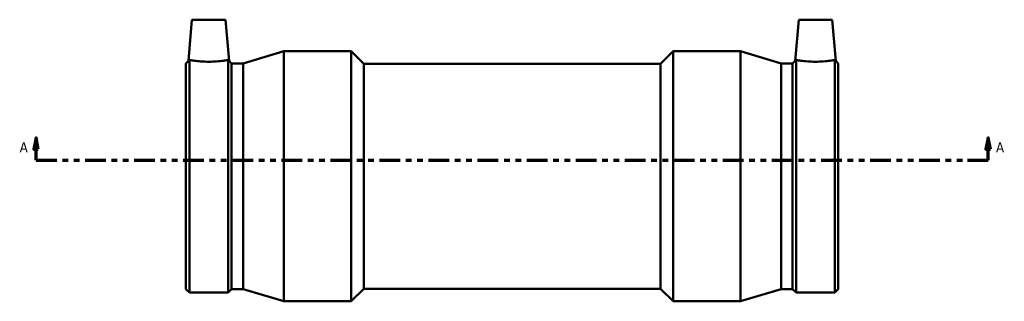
# Model space of a CAD drawing. Header units: inches. Extents: x -6.4 to 51, y -2.8 to 34.1.
# Tile 4 of 7: x 11.3 to 28.7, y 10.7 to 15.6. Entities that reach past the tile are written whole.
import ezdxf

# ---------------------------------------------------------------- set-up
doc = ezdxf.new("R2010")
doc.units = ezdxf.units.IN
doc.header["$MEASUREMENT"] = 0
doc.linetypes.add('DOUBLE_DASH_CHAIN', pattern=[1.2403, 0.6614, -0.0827, 0.1654, -0.0827, 0.1654, -0.0827])
doc.layers.add('Section Line (ANSI)', color=7, linetype='DOUBLE_DASH_CHAIN', lineweight=70)
doc.layers.add('Visible (ANSI)', color=7, linetype='Continuous', lineweight=50)
doc.styles.add('Label Text (ANSI)', font='tahoma.ttf')

# ---------------------------------------------------------------- blocks, each defined once
blk = doc.blocks.new('2dTransSection0')
at = {"layer": 'Section Line (ANSI)', "linetype": 'Continuous'}
for p, q in [((11.635, 13.557), (11.595, 13.36)), ((11.635, 13.36), (11.635, 13.557)), ((11.674, 13.36), (11.635, 13.557)), ((28.416, 13.557), (28.377, 13.36)), ((28.416, 13.36), (28.416, 13.557)), ((28.455, 13.36), (28.416, 13.557)), ((11.595, 13.36), (11.674, 13.36)), ((11.635, 13.163), (11.635, 13.36)), ((28.377, 13.36), (28.455, 13.36)), ((28.416, 13.163), (28.416, 13.36)), ((11.635, 13.163), (12, 13.163)), ((28.051, 13.163), (28.416, 13.163))]:
    blk.add_line(p, q, dxfattribs=at)
at = {"layer": 'Section Line (ANSI)', "linetype": 'DOUBLE_DASH_CHAIN', "ltscale": 0.551478}
blk.add_line((11.635, 13.163), (28.416, 13.163), dxfattribs=at)
at = {"layer": 'Section Line (ANSI)', "linetype": 'Continuous', "flags": 128}
for points in [[(11.674, 13.36), (11.635, 13.557), (11.595, 13.36), (11.674, 13.36)], [(28.455, 13.36), (28.416, 13.557), (28.377, 13.36), (28.455, 13.36)]]:
    blk.add_lwpolyline(points, dxfattribs=at)
at = {"layer": 'Section Line (ANSI)'}
for points in [[(11.674, 13.36), (11.635, 13.557), (11.595, 13.36), (11.674, 13.36)], [(28.455, 13.36), (28.416, 13.557), (28.377, 13.36), (28.455, 13.36)]]:
    blk.add_solid(points, dxfattribs=at)
at = {"layer": 'Section Line (ANSI)', "char_height": 0.18, "attachment_point": 7, "style": 'Label Text (ANSI)'}
for insert in [(11.345, 13.301), (28.553, 13.301)]:
    blk.add_mtext('A', dxfattribs=dict(at, insert=insert))

msp = doc.modelspace()

# ---------------------------------------------------------------- linework, layer by layer
at = {"layer": 'Visible (ANSI)'}
for p, q in [((14.383, 15.641), (14.32, 14.914)), ((14.383, 15.641), (14.974, 15.641)), ((14.974, 15.641), (15.037, 14.914)), ((25.077, 15.641), (25.013, 14.914)), ((25.668, 15.641), (25.077, 15.641)), ((25.668, 15.641), (25.731, 14.914)), ((14.337, 10.83), (14.337, 14.929)), ((15.02, 10.83), (15.02, 14.929)), ((15.283, 14.87), (16, 15.086)), ((16, 10.676), (16, 15.086)), ((16, 15.086), (17.189, 15.086)), ((17.189, 10.676), (17.189, 15.086)), ((17.409, 14.865), (17.189, 15.086)), ((22.642, 14.865), (22.862, 15.086)), ((22.862, 10.676), (22.862, 15.086)), ((22.862, 15.086), (24.05, 15.086)), ((24.05, 10.676), (24.05, 15.086)), ((24.768, 14.87), (24.05, 15.086)), ((25.031, 10.83), (25.031, 14.929)), ((25.714, 10.83), (25.714, 14.929)), ((14.275, 14.87), (14.32, 14.914)), ((14.275, 10.892), (14.275, 14.87)), ((15.082, 14.87), (15.037, 14.914)), ((15.082, 10.892), (15.082, 14.87)), ((15.082, 14.87), (15.283, 14.87)), ((15.283, 10.892), (15.283, 14.87)), ((17.409, 10.896), (17.409, 14.865)), ((17.409, 14.865), (22.642, 14.865)), ((22.642, 10.896), (22.642, 14.865)), ((24.768, 10.892), (24.768, 14.87)), ((24.768, 14.87), (24.969, 14.87)), ((24.969, 14.87), (25.013, 14.914)), ((24.969, 10.892), (24.969, 14.87)), ((25.775, 14.87), (25.731, 14.914)), ((25.775, 10.892), (25.775, 14.87)), ((14.275, 10.892), (14.337, 10.83)), ((14.337, 10.83), (15.02, 10.83)), ((15.082, 10.892), (15.02, 10.83)), ((15.082, 10.892), (15.283, 10.892)), ((15.283, 10.892), (16, 10.676)), ((17.409, 10.896), (17.189, 10.676)), ((17.409, 10.896), (22.642, 10.896)), ((22.642, 10.896), (22.862, 10.676)), ((24.768, 10.892), (24.05, 10.676)), ((24.768, 10.892), (24.969, 10.892)), ((24.969, 10.892), (25.031, 10.83)), ((25.031, 10.83), (25.714, 10.83)), ((25.775, 10.892), (25.714, 10.83)), ((16, 10.676), (17.189, 10.676)), ((22.862, 10.676), (24.05, 10.676))]:
    msp.add_line(p, q, dxfattribs=at)
for points in [[(14.337, 14.929), (14.326, 14.919), (14.32, 14.914), (14.32, 14.914)], [(15.037, 14.914), (15.037, 14.914), (15.031, 14.919), (15.02, 14.929)], [(25.031, 14.929), (25.019, 14.919), (25.013, 14.914), (25.013, 14.914)], [(25.731, 14.914), (25.731, 14.914), (25.725, 14.919), (25.714, 14.929)]]:
    msp.add_open_spline(points, degree=3, dxfattribs=at)
for points, knots in [([(15.02, 14.929), (15.017, 14.928), (15.013, 14.928), (14.991, 14.924), (14.963, 14.92), (14.9, 14.912), (14.86, 14.908), (14.772, 14.901), (14.724, 14.9), (14.633, 14.9), (14.585, 14.901), (14.497, 14.908), (14.457, 14.912), (14.394, 14.92), (14.366, 14.924), (14.344, 14.928), (14.34, 14.928), (14.337, 14.929)], [1.639013, 1.639013, 1.639013, 1.639013, 1.719677, 1.719677, 2.063358, 2.063358, 2.407675, 2.407675, 2.751992, 2.751992, 3.096309, 3.096309, 3.440625, 3.440625, 3.784307, 3.784307, 3.864971, 3.864971, 3.864971, 3.864971]), ([(25.714, 14.929), (25.711, 14.928), (25.707, 14.928), (25.684, 14.924), (25.657, 14.92), (25.594, 14.912), (25.554, 14.908), (25.466, 14.901), (25.417, 14.9), (25.372, 14.9), (25.327, 14.9), (25.279, 14.901), (25.191, 14.908), (25.151, 14.912), (25.087, 14.92), (25.06, 14.924), (25.038, 14.928), (25.034, 14.928), (25.031, 14.929)], [4.391005, 4.391005, 4.391005, 4.391005, 4.471669, 4.471669, 4.81535, 4.81535, 5.159667, 5.159667, 5.503984, 5.503984, 5.503984, 5.848301, 5.848301, 6.192617, 6.192617, 6.536299, 6.536299, 6.616963, 6.616963, 6.616963, 6.616963])]:
    msp.add_open_spline(points, degree=3, knots=knots, dxfattribs=at)

# ---------------------------------------------------------------- block references
at = {"layer": 'Section Line (ANSI)'}
msp.add_blockref('2dTransSection0', (0, 0), dxfattribs=at)

doc.saveas('drawing.dxf')
